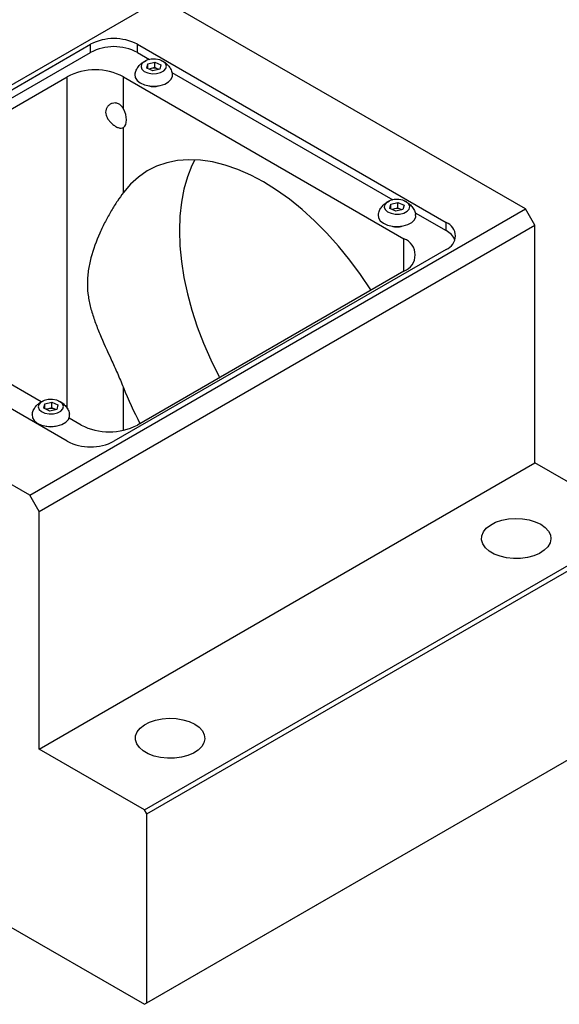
# Model space of a CAD drawing. Header units: millimetres. Extents: x 1047 to 1733, y 611 to 1096.
# Tile 8 of 10: x 1587 to 1648, y 901 to 1013. Entities that reach past the tile are written whole.
import ezdxf

# ---------------------------------------------------------------- set-up
doc = ezdxf.new("R2010")
doc.units = ezdxf.units.MM

msp = doc.modelspace()

# ---------------------------------------------------------------- linework, layer by layer
for p, q in [((1546.5683, 982.4824), (1602.7833, 1014.9346)), ((1644.1491, 991.0547), (1602.7833, 1014.9346)), ((1557.1749, 987.9932), (1594.8284, 1009.73)), ((1594.8284, 1008.8114), (1594.8284, 1009.73)), ((1600.1317, 1009.73), (1635.1334, 989.5239)), ((1600.1317, 1008.8114), (1600.1317, 1009.73)), ((1557.1749, 987.0746), (1594.8284, 1008.8114)), ((1600.1317, 1008.8114), (1601.5223, 1008.0086)), ((1600.6851, 1007.6343), (1601.1361, 1007.8883)), ((1601.1863, 1007.0304), (1601.3031, 1007.5258)), ((1601.871, 1006.7243), (1601.1863, 1007.0304)), ((1601.3031, 1007.5258), (1602.1047, 1007.7151)), ((1601.3031, 1006.9782), (1601.3031, 1007.5258)), ((1601.7039, 1006.9835), (1601.4338, 1006.9198)), ((1602.1047, 1007.0782), (1601.7039, 1006.9835)), ((1602.6725, 1006.9136), (1601.871, 1006.7243)), ((1602.1047, 1007.7151), (1602.7894, 1007.409)), ((1602.1047, 1007.0782), (1602.1047, 1007.7151)), ((1602.447, 1006.9251), (1602.1047, 1007.0782)), ((1602.5418, 1006.8827), (1602.447, 1006.9251)), ((1602.7894, 1007.409), (1602.6725, 1006.9136)), ((1561.9479, 988.6053), (1592.1767, 1006.056)), ((1592.1767, 968.4456), (1592.1767, 1006.056)), ((1598.5407, 1006.056), (1630.3605, 987.6869)), ((1598.5407, 1002.4024), (1598.5407, 1006.056)), ((1604.0577, 1006.545), (1629.0994, 992.0887)), ((1598.5407, 992.9063), (1598.5407, 1000.3029)), ((1628.2623, 991.7143), (1628.7133, 991.9683)), ((1628.7634, 991.1105), (1628.8803, 991.6058)), ((1628.8803, 991.6058), (1629.6818, 991.7951)), ((1628.8803, 991.0582), (1628.8803, 991.6058)), ((1629.6818, 991.7951), (1630.3665, 991.489)), ((1629.6818, 991.1582), (1629.6818, 991.7951)), ((1630.3665, 991.489), (1630.2497, 990.9936)), ((1587.9341, 958.6025), (1644.1491, 991.0547)), ((1629.4481, 990.8044), (1628.7634, 991.1105)), ((1629.281, 991.0636), (1629.011, 990.9998)), ((1629.6818, 991.1582), (1629.281, 991.0636)), ((1630.2497, 990.9936), (1629.4481, 990.8044)), ((1630.0242, 991.0052), (1629.6818, 991.1582)), ((1630.119, 990.9628), (1630.0242, 991.0052)), ((1631.6348, 990.625), (1635.1334, 988.6053)), ((1645.2097, 989.2176), (1644.1491, 991.0547)), ((1588.9947, 956.7654), (1645.2097, 989.2176)), ((1635.1334, 988.6053), (1635.1334, 989.5239)), ((1645.2097, 962.2717), (1645.2097, 989.2176)), ((1630.3605, 984.0332), (1630.3605, 987.6869)), ((1635.1334, 986.4624), (1597.48, 964.7255)), ((1592.1767, 964.7255), (1557.1749, 984.9316)), ((1630.3605, 984.013), (1600.1317, 966.5623)), ((1630.3605, 984.0332), (1630.2665, 983.9588)), ((1587.9341, 958.6025), (1546.5683, 982.4824)), ((1589.233, 969.1801), (1564.824, 983.2711)), ((1598.5407, 965.9692), (1598.5407, 970.8257)), ((1589.0179, 969.059), (1589.4688, 969.313)), ((1589.6358, 968.9505), (1590.4374, 969.1398)), ((1590.4374, 969.1398), (1591.1221, 968.8337)), ((1590.4374, 968.5029), (1590.4374, 969.1398)), ((1589.519, 968.4551), (1589.6358, 968.9505)), ((1590.2037, 968.149), (1589.519, 968.4551)), ((1589.6358, 968.4029), (1589.6358, 968.9505)), ((1590.0366, 968.4082), (1589.7665, 968.3445)), ((1590.4374, 968.5029), (1590.0366, 968.4082)), ((1591.0053, 968.3383), (1590.2037, 968.149)), ((1590.7798, 968.3498), (1590.4374, 968.5029)), ((1590.8746, 968.3074), (1590.7798, 968.3498)), ((1591.1221, 968.8337), (1591.0053, 968.3383)), ((1593.7677, 966.5623), (1592.4012, 967.3512)), ((1588.9947, 929.8195), (1645.2097, 962.2717)), ((1657.1421, 955.3833), (1645.2097, 962.2717)), ((1588.9947, 956.7654), (1587.9341, 958.6025)), ((1588.9947, 929.8195), (1588.9947, 956.7654)), ((1600.9272, 922.9311), (1657.1421, 955.3833)), ((1601.1923, 922.4718), (1657.4073, 954.924)), ((1533.5752, 939.7659), (1600.9272, 900.8845)), ((1600.9272, 900.8845), (1657.1421, 933.3367)), ((1601.1923, 901.0376), (1657.4073, 933.4898)), ((1600.9272, 922.9311), (1588.9947, 929.8195)), ((1601.1923, 922.4718), (1600.9272, 922.9311)), ((1601.1923, 901.0376), (1601.1923, 922.4718)), ((1600.9272, 900.8845), (1601.1923, 901.0376))]:
    msp.add_line(p, q)
at = {"flags": 128}
for points in [[(1600.8463, 1007.73), (1600.6128, 1007.4738), (1600.5452, 1007.187), (1600.6515, 1006.9041), (1600.9191, 1006.6593), (1601.3155, 1006.4821), (1601.793, 1006.3938), (1602.2941, 1006.4052), (1602.7581, 1006.5148), (1603.1293, 1006.7094), (1603.3628, 1006.9655), (1603.4305, 1007.2524), (1603.3241, 1007.5352), (1603.0566, 1007.78), (1602.6601, 1007.9573), (1602.1826, 1008.0455), (1601.6816, 1008.0342), (1601.2175, 1007.9246), (1600.8463, 1007.73)], [(1602.5324, 1006.8805), (1602.5205, 1006.8876), (1602.447, 1006.9251)], [(1599.8672, 1006.364), (1599.8585, 1006.3173), (1599.892, 1005.9666), (1600.0953, 1005.6356), (1600.4519, 1005.351), (1600.9329, 1005.136), (1601.4994, 1005.0079), (1602.1055, 1004.9771), (1602.702, 1005.0462), (1603.2407, 1005.2094), (1603.6778, 1005.4537), (1603.9781, 1005.7592), (1604.1171, 1006.1011), (1604.1086, 1006.3632)], [(1598.5407, 1000.3029), (1598.6942, 1000.4422), (1598.8079, 1000.6337), (1598.8778, 1000.8706), (1598.9014, 1001.1444), (1598.8778, 1001.4455), (1598.8079, 1001.7631), (1598.6942, 1002.0859), (1598.5407, 1002.4024)], [(1626.614, 981.8503), (1626.5899, 981.8883), (1625.4408, 983.61), (1624.2228, 985.2632), (1622.9435, 986.8374), (1621.611, 988.3229), (1620.2335, 989.7104), (1618.8198, 990.991), (1617.3787, 992.1569), (1615.9192, 993.2006), (1614.4506, 994.1156), (1612.9819, 994.8963), (1611.5224, 995.5376), (1610.0813, 996.0356), (1608.6676, 996.3872), (1607.2902, 996.5902), (1605.9576, 996.6432), (1604.6783, 996.5459), (1603.4603, 996.2991), (1602.3112, 995.9041), (1601.2382, 995.3635), (1600.2481, 994.6807), (1599.347, 993.8599), (1598.5407, 992.9063)], [(1606.6326, 996.6349), (1606.3175, 995.9882), (1605.8131, 994.7005), (1605.4175, 993.309), (1605.1332, 991.8225), (1604.9618, 990.2501), (1604.9046, 988.6014), (1604.9618, 986.8866), (1605.1332, 985.1164), (1605.4175, 983.3016), (1605.8131, 981.4534), (1606.3175, 979.5832), (1606.9277, 977.7026), (1607.6399, 975.823), (1608.4496, 973.9562), (1609.3519, 972.1137), (1609.4435, 971.9379)], [(1628.4235, 991.81), (1628.19, 991.5539), (1628.1223, 991.2671), (1628.2287, 990.9842), (1628.4962, 990.7394), (1628.8927, 990.5622), (1629.3702, 990.4739), (1629.8712, 990.4852), (1630.3353, 990.5948), (1630.7065, 990.7894), (1630.94, 991.0456), (1631.0076, 991.3324), (1630.9013, 991.6153), (1630.6337, 991.8601), (1630.2373, 992.0373), (1629.7598, 992.1256), (1629.2587, 992.1142), (1628.7947, 992.0046), (1628.4235, 991.81)], [(1627.4444, 990.444), (1627.4357, 990.3974), (1627.4692, 990.0467), (1627.6725, 989.7157), (1628.0291, 989.4311), (1628.5101, 989.216), (1629.0766, 989.088), (1629.6826, 989.0572), (1630.2792, 989.1262), (1630.8178, 989.2895), (1631.255, 989.5337), (1631.5552, 989.8392), (1631.6943, 990.1811), (1631.6858, 990.4432)], [(1630.1095, 990.9605), (1630.0977, 990.9676), (1630.0242, 991.0052)], [(1589.1791, 969.1547), (1588.9456, 968.8985), (1588.8779, 968.6117), (1588.9843, 968.3289), (1589.2518, 968.0841), (1589.6482, 967.9068), (1590.1258, 967.8186), (1590.6268, 967.8299), (1591.0909, 967.9395), (1591.4621, 968.1341), (1591.6955, 968.3903), (1591.7632, 968.6771), (1591.6568, 968.9599), (1591.3893, 969.2048), (1590.9929, 969.382), (1590.5153, 969.4702), (1590.0143, 969.4589), (1589.5502, 969.3493), (1589.1791, 969.1547)], [(1590.8651, 968.3052), (1590.8532, 968.3123), (1590.7798, 968.3498)], [(1588.1999, 967.7887), (1588.1913, 967.742), (1588.2248, 967.3914), (1588.428, 967.0603), (1588.7846, 966.7758), (1589.2657, 966.5607), (1589.8322, 966.4326), (1590.4382, 966.4019), (1591.0347, 966.4709), (1591.5734, 966.6342), (1592.0106, 966.8784), (1592.3108, 967.1839), (1592.4498, 967.5258), (1592.4413, 967.7879)], [(1645.8726, 955.3067), (1646.3761, 954.9503), (1646.745, 954.5426), (1646.9641, 954.1005), (1647.0246, 953.6419), (1646.924, 953.1856), (1646.6663, 952.7504), (1646.2621, 952.3541), (1645.728, 952.0128), (1645.0859, 951.7406), (1644.3619, 951.5486), (1643.5859, 951.4446), (1642.7894, 951.4329), (1642.0052, 951.5141), (1641.2653, 951.6847), (1640.6001, 951.9378), (1640.0368, 952.263), (1639.5984, 952.647), (1639.3028, 953.0741), (1639.1623, 953.5268), (1639.1824, 953.9866), (1639.3625, 954.4346), (1639.6952, 954.8526), (1640.1667, 955.2233), (1640.7579, 955.5316), (1641.4445, 955.7649), (1642.1983, 955.9137), (1642.9886, 955.9718), (1643.783, 955.9369), (1644.549, 955.8103), (1645.2552, 955.5974), (1645.8726, 955.3067)], [(1606.6282, 932.6514), (1607.1317, 932.295), (1607.5005, 931.8873), (1607.7197, 931.4451), (1607.7802, 930.9865), (1607.6796, 930.5303), (1607.4219, 930.0951), (1607.0177, 929.6987), (1606.4836, 929.3575), (1605.8414, 929.0852), (1605.1175, 928.8932), (1604.3414, 928.7893), (1603.545, 928.7776), (1602.7608, 928.8588), (1602.0209, 929.0294), (1601.3557, 929.2825), (1600.7923, 929.6077), (1600.3539, 929.9917), (1600.0584, 930.4188), (1599.9178, 930.8715), (1599.938, 931.3313), (1600.1181, 931.7793), (1600.4507, 932.1972), (1600.9223, 932.5679), (1601.5135, 932.8763), (1602.2, 933.1096), (1602.9539, 933.2584), (1603.7442, 933.3165), (1604.5386, 933.2815), (1605.3046, 933.155), (1606.0107, 932.9421), (1606.6282, 932.6514)]]:
    msp.add_lwpolyline(points, dxfattribs=at)
for centre, radius, start, end in [((1597.48, 1004.6124), 5.7638, 62.609672, 117.390328), ((1597.48, 1003.6938), 5.7638, 62.609672, 117.390328), ((1601.9099, 1006.0757), 0.9309, 102.789761, 117.671677), ((1601.9853, 1005.807), 1.2097, 67.560414, 103.450769), ((1595.3587, 999.9148), 6.9166, 62.609672, 117.390328), ((1601.9878, 1006.805), 1.8699, 253.108167, 286.891833), ((1601.9878, 1006.8252), 1.8783, 255.813628, 284.186372), ((1629.4871, 990.1558), 0.9309, 102.789761, 117.671677), ((1629.5624, 989.887), 1.2097, 67.560414, 103.450769), ((1629.565, 990.885), 1.8699, 253.108167, 286.891833), ((1629.565, 990.9053), 1.8783, 255.813628, 284.186372), ((1634.5525, 987.9932), 1.6373, 290.783421, 69.216579), ((1634.1334, 986.6453), 2.2004, 23.817241, 62.96836), ((1629.6633, 985.8499), 1.9648, 290.783421, 69.216579), ((1639.7742, 987.3588), 44.4247, 201.848838, 207.663632), ((1590.2427, 967.5005), 0.9309, 102.789761, 117.671677), ((1590.318, 967.2317), 1.2097, 67.560414, 103.450769), ((1590.3206, 968.2297), 1.8699, 253.108167, 286.891833), ((1590.3206, 968.2499), 1.8783, 255.813628, 284.186372), ((1596.9497, 972.7035), 6.9166, 242.609672, 297.390328), ((1594.8284, 969.8432), 5.7638, 242.609672, 297.390328)]:
    msp.add_arc(centre, radius, start, end)
for points, knots in [([(1599.8838, 1006.366), (1599.893, 1006.4283), (1599.9268, 1006.6581), (1600.1082, 1007.0123), (1600.3735, 1007.3778), (1600.5907, 1007.5566), (1600.6851, 1007.6343)], [0, 0, 0, 0, 0.12271952, 0.45238563, 0.7619244, 1, 1, 1, 1]), ([(1602.821, 1007.8863), (1602.9232, 1007.8441), (1603.1798, 1007.7382), (1603.5321, 1007.4504), (1603.8488, 1007.0506), (1604.0424, 1006.6749), (1604.0812, 1006.434), (1604.0924, 1006.3647)], [0, 0, 0, 0, 0.15978372, 0.40112348, 0.64732659, 0.89854177, 1, 1, 1, 1]), ([(1598.5407, 1002.4024), (1598.472, 1002.5262), (1598.3891, 1002.6444), (1598.2456, 1002.7952), (1598.1938, 1002.8418), (1598.0867, 1002.9222), (1598.0312, 1002.9566), (1597.9158, 1003.0132), (1597.856, 1003.0353), (1597.7376, 1003.0658), (1597.6781, 1003.0746), (1597.5004, 1003.0833), (1597.3879, 1003.0657), (1597.1731, 1002.9951), (1597.0743, 1002.9431), (1596.8955, 1002.8138), (1596.8146, 1002.7353), (1596.6806, 1002.5608), (1596.6261, 1002.4634), (1596.5509, 1002.2521), (1596.5314, 1002.1416), (1596.5308, 1001.9113), (1596.5506, 1001.7913), (1596.6247, 1001.5571), (1596.6795, 1001.4396), (1596.8139, 1001.214), (1596.8942, 1001.1038), (1597.0739, 1000.8932), (1597.172, 1000.794), (1597.385, 1000.6075), (1597.5, 1000.5206), (1597.6762, 1000.4109), (1597.7367, 1000.3772), (1597.855, 1000.3195), (1597.9134, 1000.2952), (1598.0283, 1000.2566), (1598.0855, 1000.2422), (1598.193, 1000.2253), (1598.2439, 1000.2224), (1598.3885, 1000.2304), (1598.4712, 1000.2579), (1598.5407, 1000.3029)], [0, 0, 0, 0, 0.0625, 0.0625, 0.09375, 0.09375, 0.125, 0.125, 0.15625, 0.15625, 0.1875, 0.1875, 0.25, 0.25, 0.3125, 0.3125, 0.375, 0.375, 0.4375, 0.4375, 0.5, 0.5, 0.5625, 0.5625, 0.625, 0.625, 0.6875, 0.6875, 0.75, 0.75, 0.8125, 0.8125, 0.84375, 0.84375, 0.875, 0.875, 0.90625, 0.90625, 0.9375, 0.9375, 1, 1, 1, 1]), ([(1598.5407, 992.9063), (1598.3199, 992.6095), (1598.0915, 992.2867), (1597.632, 991.5977), (1597.4008, 991.2314), (1596.9441, 990.4608), (1596.7186, 990.0564), (1596.2812, 989.2138), (1596.069, 988.7746), (1595.4723, 987.4261), (1595.1234, 986.4817), (1594.743, 985.0244), (1594.6405, 984.5318), (1594.5357, 983.7864), (1594.509, 983.5367), (1594.4739, 983.0423), (1594.4654, 982.797), (1594.467, 982.0665), (1594.5046, 981.5872), (1594.6441, 980.6394), (1594.7458, 980.1707), (1594.9992, 979.2346), (1595.1513, 978.7657), (1595.4904, 977.8265), (1595.6767, 977.3575), (1596.2699, 975.9395), (1596.7111, 974.9799), (1597.3955, 973.4772), (1597.6276, 972.9658), (1598.091, 971.913), (1598.3206, 971.3757), (1598.5407, 970.8257)], [0, 0, 0, 0, 0.0625, 0.0625, 0.125, 0.125, 0.1875, 0.1875, 0.25, 0.25, 0.375, 0.375, 0.4375, 0.4375, 0.46875, 0.46875, 0.5, 0.5, 0.5625, 0.5625, 0.625, 0.625, 0.6875, 0.6875, 0.75, 0.75, 0.875, 0.875, 0.9375, 0.9375, 1, 1, 1, 1]), ([(1627.461, 990.446), (1627.4702, 990.5084), (1627.5039, 990.7381), (1627.6853, 991.0923), (1627.9507, 991.4578), (1628.1679, 991.6366), (1628.2623, 991.7143)], [0, 0, 0, 0, 0.12271952, 0.45238563, 0.7619244, 1, 1, 1, 1]), ([(1630.3981, 991.9664), (1630.5004, 991.9242), (1630.757, 991.8182), (1631.1092, 991.5304), (1631.426, 991.1306), (1631.6196, 990.7549), (1631.6584, 990.514), (1631.6696, 990.4447)], [0, 0, 0, 0, 0.15978372, 0.40112348, 0.64732659, 0.89854177, 1, 1, 1, 1]), ([(1588.2166, 967.7907), (1588.2257, 967.853), (1588.2595, 968.0828), (1588.4409, 968.437), (1588.7062, 968.8025), (1588.9235, 968.9813), (1589.0179, 969.059)], [0, 0, 0, 0, 0.12271952, 0.45238563, 0.7619244, 1, 1, 1, 1]), ([(1591.1537, 969.3111), (1591.2559, 969.2688), (1591.5126, 969.1629), (1591.8648, 968.8751), (1592.1816, 968.4753), (1592.3752, 968.0996), (1592.414, 967.8587), (1592.4251, 967.7894)], [0, 0, 0, 0, 0.15978372, 0.40112348, 0.64732659, 0.89854177, 1, 1, 1, 1])]:
    msp.add_open_spline(points, degree=3, knots=knots)

doc.saveas('drawing.dxf')
